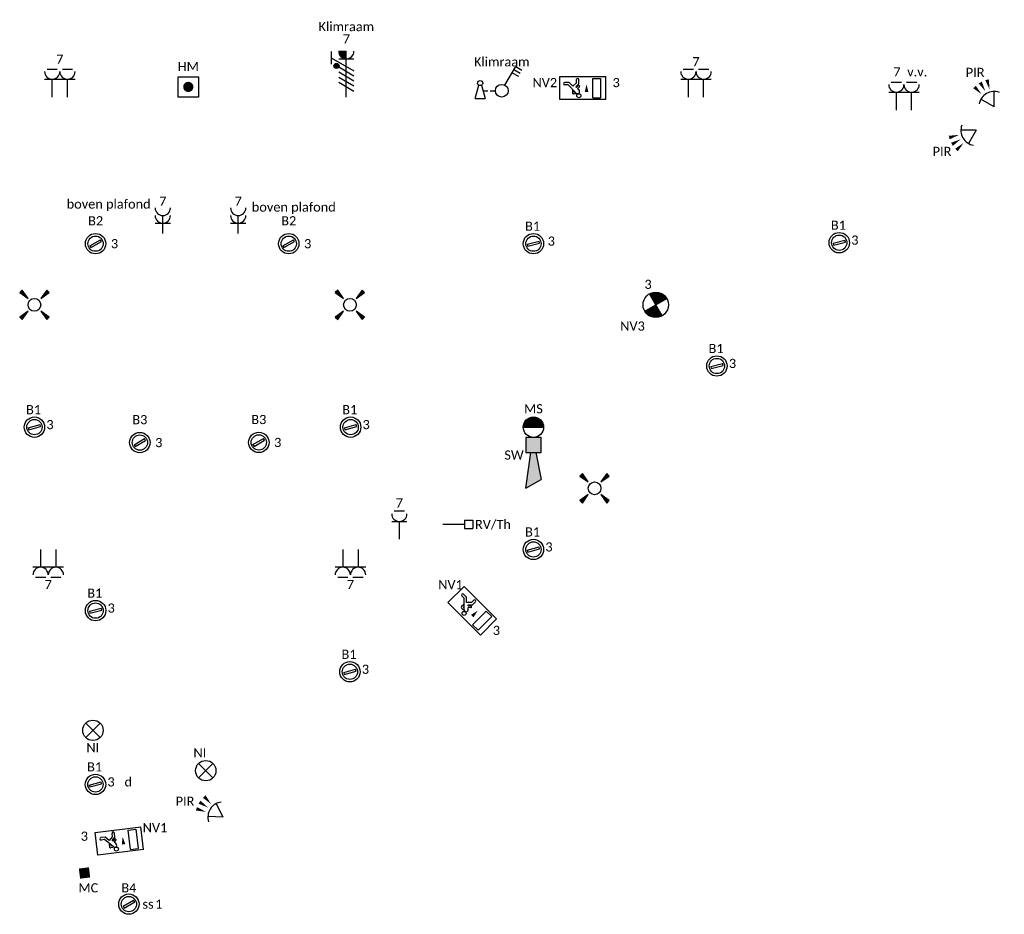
# Model space of a CAD drawing. Header units: millimetres. Extents: x -197899 to 120983, y -4228 to 45370.
# Tile 184 of 200: x 44903 to 54561, y -1204 to 7573. Entities that reach past the tile are written whole.
import ezdxf
from ezdxf.enums import TextEntityAlignment as Align

# ---------------------------------------------------------------- set-up
doc = ezdxf.new("R2010")
doc.units = ezdxf.units.MM
for name, color, linetype in [('EL6222--', 3, 'Continuous'), ('EL6311--', 3, 'Continuous'), ('EL6350--', 3, 'Continuous'), ('EL6511--', 3, 'Continuous'), ('EL6521--', 3, 'Continuous'), ('EL6811--', 3, 'Continuous')]:
    doc.layers.add(name, color=color, linetype=linetype)
doc.styles.add('STABICAD-018', font='calibri.ttf', dxfattribs={"height": 180})

# ---------------------------------------------------------------- blocks, each defined once
blk = doc.blocks.new('E00411')
for p, q in [((-2.4, 2.89), (-2.89, 2.4)), ((-2.89, 2.4), (-1.24, 1.24)), ((-1.24, 1.24), (-2.4, 2.89)), ((2.4, 2.89), (1.24, 1.24)), ((1.24, 1.24), (2.89, 2.4)), ((2.89, 2.4), (2.4, 2.89)), ((-1.24, -1.24), (-2.89, -2.4)), ((-2.4, -2.89), (-1.24, -1.24)), ((1.24, -1.24), (2.4, -2.89)), ((2.89, -2.4), (1.24, -1.24)), ((-2.89, -2.4), (-2.4, -2.89)), ((2.4, -2.89), (2.89, -2.4))]:
    blk.add_line(p, q)
at = {"color": 0, "linetype": 'Continuous'}
blk.add_circle((0, 0), 1.25, dxfattribs=at)
for points in [[(-2.89, 2.4), (-2.4, 2.89), (-1.24, 1.24)], [(2.4, 2.89), (2.89, 2.4), (1.24, 1.24)], [(-2.4, -2.89), (-2.89, -2.4), (-1.24, -1.24)], [(2.89, -2.4), (2.4, -2.89), (1.24, -1.24)]]:
    blk.add_solid(points, dxfattribs=at)
at = {"color": 0, "linetype": 'Continuous', "style": 'STABICAD-018'}
for tag, p in [('SWITCHCODE', (0, 4.64)), ('ARTICLECODE', (0, 0))]:
    blk.add_attdef(tag, text='', height=1.8, dxfattribs=at).set_placement(p, align=Align.MIDDLE)
blk = doc.blocks.new('111304A')
at = {"color": 0, "linetype": 'Continuous'}
for p, q in [((0, 1), (0, 4.5)), ((-1.5, 3), (1.5, 3))]:
    blk.add_line(p, q, dxfattribs=at)
for centre in [(0, 6), (0, 4.5)]:
    blk.add_arc(centre, 1.5, 180, 0, dxfattribs=at)
at = {"color": 0, "linetype": 'Continuous', "style": 'STABICAD-018'}
for tag, p in [('PANEL', (0, 11.5)), ('CIRCUIT', (0, 8.5)), ('SUBCIRCUIT', (4.5, 8.5)), ('ARTICLECODE', (0, 0))]:
    blk.add_attdef(tag, text='', height=1.8, dxfattribs=at).set_placement(p, align=Align.MIDDLE)
at = {"color": 0, "linetype": 'Continuous', "style": 'STABICAD-018', "flags": 1}
blk.add_attdef('POWERCODE', text='', height=1.8, dxfattribs=at).set_placement((13, 8.5), align=Align.MIDDLE)
blk = doc.blocks.new('111304CP')
at = {"color": 0, "linetype": 'Continuous'}
blk.add_line((1, 6.5), (-1, 6.5), dxfattribs=at)
blk = doc.blocks.new('*U389')
at = {"color": 0, "linetype": 'Continuous'}
for p, q in [((-1.5, 4.5), (1.5, 4.5)), ((0, 1), (0, 4.5))]:
    blk.add_line(p, q, dxfattribs=at)
blk.add_arc((0, 6), 1.5, 180, 0, dxfattribs=at)
at = {"color": 0, "linetype": 'ByBlock'}
blk.add_blockref('111304CP', (0, 0), dxfattribs=at)
at = {"color": 0, "linetype": 'Continuous', "style": 'STABICAD-018'}
for tag, p in [('PANEL', (0, 11.5)), ('CIRCUIT', (0, 8.5)), ('SUBCIRCUIT', (4.5, 8.5)), ('ARTICLECODE', (0, 0))]:
    blk.add_attdef(tag, text='', height=1.8, dxfattribs=at).set_placement(p, align=Align.MIDDLE)
at = {"color": 0, "linetype": 'Continuous', "style": 'STABICAD-018', "flags": 1}
blk.add_attdef('POWERCODE', text='', height=1.8, dxfattribs=at).set_placement((13, 8.5), align=Align.MIDDLE)
blk = doc.blocks.new('E00125CP')
at = {"color": 0, "linetype": 'Continuous'}
for p, q in [((-2.5, 6.5), (-0.5, 6.5)), ((0.5, 6.5), (2.5, 6.5))]:
    blk.add_line(p, q, dxfattribs=at)
blk = doc.blocks.new('*U376')
at = {"color": 0, "linetype": 'Continuous'}
for p, q in [((-3, 4.5), (3, 4.5)), ((-1.5, 1), (-1.5, 4.5)), ((1.5, 1), (1.5, 4.5))]:
    blk.add_line(p, q, dxfattribs=at)
for centre in [(-1.5, 6), (1.5, 6)]:
    blk.add_arc(centre, 1.5, 180, 0, dxfattribs=at)
at = {"color": 0, "linetype": 'ByBlock'}
blk.add_blockref('E00125CP', (0, 0), dxfattribs=at)
at = {"color": 0, "linetype": 'Continuous', "style": 'STABICAD-018'}
for tag, p in [('PANEL', (0, 11.5)), ('CIRCUIT', (0, 8.5)), ('SUBCIRCUIT', (4.5, 8.5)), ('ARTICLECODE', (0, 0))]:
    blk.add_attdef(tag, text='', height=1.8, dxfattribs=at).set_placement(p, align=Align.MIDDLE)
at = {"color": 0, "linetype": 'Continuous', "style": 'STABICAD-018', "flags": 1}
blk.add_attdef('POWERCODE', text='', height=1.8, dxfattribs=at).set_placement((13, 8.5), align=Align.MIDDLE)
blk = doc.blocks.new('*U375')
at = {"color": 0, "linetype": 'Continuous'}
for p, q in [((-3, 4.5), (3, 4.5)), ((-1.5, 1), (-1.5, 4.5)), ((1.5, 1), (1.5, 4.5))]:
    blk.add_line(p, q, dxfattribs=at)
for centre in [(-1.5, 6), (1.5, 6)]:
    blk.add_arc(centre, 1.5, 180, 0, dxfattribs=at)
at = {"color": 0, "linetype": 'ByBlock'}
blk.add_blockref('E00125CP', (0, 0), dxfattribs=at)
at = {"color": 0, "linetype": 'Continuous', "style": 'STABICAD-018'}
for tag, p in [('PANEL', (0, 11.5)), ('CIRCUIT', (0, 8.5)), ('SUBCIRCUIT', (4.5, 8.5)), ('ARTICLECODE', (0, 0))]:
    blk.add_attdef(tag, text='', height=1.8, dxfattribs=at).set_placement(p, align=Align.MIDDLE)
at = {"color": 0, "linetype": 'Continuous', "style": 'STABICAD-018', "flags": 1}
blk.add_attdef('POWERCODE', text='', height=1.8, dxfattribs=at).set_placement((13, 8.5), align=Align.MIDDLE)
blk = doc.blocks.new('*U374')
at = {"color": 0, "linetype": 'Continuous'}
for p, q in [((-3, 4.5), (3, 4.5)), ((-1.5, 1), (-1.5, 4.5)), ((1.5, 1), (1.5, 4.5))]:
    blk.add_line(p, q, dxfattribs=at)
for centre in [(-1.5, 6), (1.5, 6)]:
    blk.add_arc(centre, 1.5, 180, 0, dxfattribs=at)
at = {"color": 0, "linetype": 'ByBlock'}
blk.add_blockref('E00125CP', (0, 0), dxfattribs=at)
at = {"color": 0, "linetype": 'Continuous', "style": 'STABICAD-018'}
for tag, p in [('PANEL', (0, 11.5)), ('CIRCUIT', (0, 8.5)), ('SUBCIRCUIT', (4.5, 8.5)), ('ARTICLECODE', (0, 0))]:
    blk.add_attdef(tag, text='', height=1.8, dxfattribs=at).set_placement(p, align=Align.MIDDLE)
at = {"color": 0, "linetype": 'Continuous', "style": 'STABICAD-018', "flags": 1}
blk.add_attdef('POWERCODE', text='', height=1.8, dxfattribs=at).set_placement((13, 8.5), align=Align.MIDDLE)
blk = doc.blocks.new('*U395')
at = {"color": 0, "linetype": 'Continuous'}
for p, q in [((-3, 4.5), (3, 4.5)), ((-1.5, 1), (-1.5, 4.5)), ((1.5, 1), (1.5, 4.5))]:
    blk.add_line(p, q, dxfattribs=at)
for centre in [(-1.5, 6), (1.5, 6)]:
    blk.add_arc(centre, 1.5, 180, 0, dxfattribs=at)
at = {"color": 0, "linetype": 'ByBlock'}
blk.add_blockref('E00125CP', (0, 0), dxfattribs=at)
at = {"color": 0, "linetype": 'Continuous', "style": 'STABICAD-018'}
for tag, p in [('PANEL', (0, 11.5)), ('CIRCUIT', (0, 8.5)), ('SUBCIRCUIT', (4.5, 8.5)), ('ARTICLECODE', (0, 0))]:
    blk.add_attdef(tag, text='', height=1.8, dxfattribs=at).set_placement(p, align=Align.MIDDLE)
at = {"color": 0, "linetype": 'Continuous', "style": 'STABICAD-018', "flags": 1}
blk.add_attdef('POWERCODE', text='', height=1.8, dxfattribs=at).set_placement((13, 8.5), align=Align.MIDDLE)
blk = doc.blocks.new('*U394')
at = {"color": 0, "linetype": 'Continuous'}
for p, q in [((-3, 4.5), (3, 4.5)), ((-1.5, 1), (-1.5, 4.5)), ((1.5, 1), (1.5, 4.5))]:
    blk.add_line(p, q, dxfattribs=at)
for centre in [(-1.5, 6), (1.5, 6)]:
    blk.add_arc(centre, 1.5, 180, 0, dxfattribs=at)
at = {"color": 0, "linetype": 'ByBlock'}
blk.add_blockref('E00125CP', (0, 0), dxfattribs=at)
at = {"color": 0, "linetype": 'Continuous', "style": 'STABICAD-018'}
for tag, p in [('PANEL', (0, 11.5)), ('CIRCUIT', (0, 8.5)), ('SUBCIRCUIT', (4.5, 8.5)), ('ARTICLECODE', (0, 0))]:
    blk.add_attdef(tag, text='', height=1.8, dxfattribs=at).set_placement(p, align=Align.MIDDLE)
at = {"color": 0, "linetype": 'Continuous', "style": 'STABICAD-018', "flags": 1}
blk.add_attdef('POWERCODE', text='', height=1.8, dxfattribs=at).set_placement((13, 8.5), align=Align.MIDDLE)
blk = doc.blocks.new('1115C2J')
at = {"color": 0, "linetype": 'Continuous'}
for p, q in [((-4.5, 5.5), (4.5, 5.5)), ((-4.5, 1), (-4.5, 5.5)), ((-2.68, 4.35), (-3.52, 4.35)), ((-2.88, 3.87), (-3.52, 3.87)), ((-1.27, 2.26), (-2.88, 3.87)), ((-1.94, 3.61), (-2.68, 4.35)), ((-1.24, 4.31), (-1.94, 3.61)), ((-1.37, 3.5), (-0.76, 4.11)), ((-1.24, 4.31), (-1.24, 4.91)), ((-0.76, 4.11), (-0.76, 4.91)), ((2, 5.15), (3.5, 5.15)), ((2, 1.35), (2, 5.15)), ((3.5, 5.15), (3.5, 1.35)), ((4.5, 1), (4.5, 5.5)), ((-1.94, 2.93), (-2.04, 2.83)), ((-2.04, 2.83), (-2.04, 2.34)), ((-0.99, 2.14), (-1.84, 2.14)), ((-1.71, 2.7), (-1.72, 2.7)), ((-1.72, 2.7), (-1.72, 2.46)), ((-1.47, 2.46), (-1.72, 2.46)), ((-1.23, 3.35), (-1.37, 3.5)), ((-0.87, 3.71), (-1.23, 3.35)), ((-0.65, 3.49), (-1.01, 3.13)), ((-0.71, 2.83), (-1.01, 3.13)), ((4.5, 1), (-4.5, 1)), ((2, 1.35), (3.5, 1.35))]:
    blk.add_line(p, q, dxfattribs=at)
blk.add_lwpolyline([(0.75, 4, 0, 0.7, 0), (0.75, 2.5, 0.7, 0.7, 0)], format="xyseb", dxfattribs=at)
blk.add_circle((-0.76, 1.75), 0.4, dxfattribs=at)
for centre, radius, start, end in [((-3.52, 4.11), 0.24, 90, 270), ((-1, 4.91), 0.24, 0, 180), ((-1.84, 2.34), 0.2, 180, 270), ((-0.99, 2.54), 0.4, 225, 45), ((-0.76, 3.6), 0.16, 315, 135)]:
    blk.add_arc(centre, radius, start, end, dxfattribs=at)
at = {"color": 0, "linetype": 'Continuous', "style": 'STABICAD-018'}
for tag, p in [('PANEL', (0, 15.17)), ('CIRCUIT', (0, 12.17)), ('SUBCIRCUIT', (4.5, 12.17)), ('LIGHTFIXTURECODE', (0, 8))]:
    blk.add_attdef(tag, text='', height=1.8, dxfattribs=at).set_placement(p, align=Align.MIDDLE)
blk = doc.blocks.new('*U512')
at = {"linetype": 'Continuous'}
for p, q in [((-57, -21.3), (47, 38.7)), ((-47, -38.7), (57, 21.3)), ((57, 21.3), (47, 38.7)), ((-57, -21.3), (-47, -38.7))]:
    blk.add_line(p, q, dxfattribs=at)
for radius in [100, 75]:
    blk.add_circle((0, 0), radius, dxfattribs=at)
at = {"color": 0, "linetype": 'Continuous', "style": 'STABICAD-018'}
for tag, p in [('LIGHTFIXTURECODE', (0, 225)), ('PANEL', (0, -225))]:
    blk.add_attdef(tag, text='', height=180, dxfattribs=at).set_placement(p, align=Align.MIDDLE)
for tag, p in [('CIRCUIT', (150, 0)), ('SWITCHCODE', (250, 0)), ('SUBCIRCUIT', (350, 0))]:
    blk.add_attdef(tag, text='', height=180, dxfattribs=at).set_placement(p, align=Align.MIDDLE_LEFT)
blk = doc.blocks.new('E00124')
at = {"color": 0, "linetype": 'Continuous'}
for p, q in [((-2, 5), (2, 5)), ((-2, 1), (-2, 5)), ((2, 5), (2, 1)), ((2, 1), (-2, 1))]:
    blk.add_line(p, q, dxfattribs=at)
at = {"color": 0, "linetype": 'Continuous', "const_width": 1}
blk.add_lwpolyline([(-0.5, 3, 1), (0.5, 3, 1)], format="xyb", close=True, dxfattribs=at)
at = {"color": 0, "linetype": 'Continuous', "style": 'STABICAD-018'}
for tag, p in [('CODING1', (-2.83, 5.24)), ('CODING2', (-2.55, 2.78)), ('ARTICLECODE', (0, 0)), ('FIREPROTECTION_PANEL', (-0.72, -2.09)), ('FIREPROTECTION_ZONE', (-1.56, -4.07)), ('FIREPROTECTION_HARDWARENUMBER', (6.03, -6.25))]:
    blk.add_attdef(tag, text='', height=1.8, dxfattribs=at).set_placement(p, align=Align.MIDDLE)
blk = doc.blocks.new('VB654NVI')
at = {"color": 0, "linetype": 'Continuous'}
for p, q in [((-1.41, 1.59), (1.41, 4.41)), ((-1.41, 4.41), (1.41, 1.59))]:
    blk.add_line(p, q, dxfattribs=at)
blk.add_circle((0, 3), 2, dxfattribs=at)
at = {"color": 0, "linetype": 'Continuous', "style": 'STABICAD-018'}
for tag, p in [('ARTICLECODE', (-2.66, 12.86)), ('FIREPROTECTION_PANEL', (0, 9.85)), ('CODING', (0, 7))]:
    blk.add_attdef(tag, text='', height=1.8, dxfattribs=at).set_placement(p, align=Align.MIDDLE)
blk = doc.blocks.new('E00021')
at = {"color": 0, "linetype": 'Continuous'}
blk.add_line((-2, 0), (2, 0), dxfattribs=at)
blk.add_lwpolyline([(1, 0, 2, 2, 1), (-1, 0, 2, 2, 1)], format="xyseb", dxfattribs=at)
blk.add_circle((0, 0), 2, dxfattribs=at)
at = {"color": 0, "linetype": 'Continuous', "style": 'STABICAD-018'}
for tag, p in [('CODING1', (-1.83, 6.44)), ('CODING2', (-1.55, 3.98)), ('ARTICLECODE', (0, 0)), ('FIREPROTECTION_PANEL', (0, -4.16)), ('FIREPROTECTION_ZONE', (-0.93, -7.76)), ('FIREPROTECTION_HARDWARENUMBER', (6.31, -10.35))]:
    blk.add_attdef(tag, text='', height=1.8, dxfattribs=at).set_placement(p, align=Align.MIDDLE)
blk = doc.blocks.new('E00058')
at = {"color": 0, "linetype": 'Continuous'}
for q in [(-1.5, 3.6), (1.5, 3.6)]:
    blk.add_line((0, 1), q, dxfattribs=at)
blk.add_arc((0, 1), 3, 40.5288, 139.4712, dxfattribs=at)
for points in [[(-1.76, 6.21), (-1.08, 6.39), (-0.91, 4.38)], [(-0.35, 6.49), (0.35, 6.49), (0, 4.5)], [(1.08, 6.39), (1.76, 6.21), (0.91, 4.38)]]:
    blk.add_solid(points, dxfattribs=at)
at = {"color": 0, "linetype": 'Continuous', "style": 'STABICAD-018'}
blk.add_attdef('SECURITY_PANEL', text='', height=1.8, dxfattribs=at).set_placement((0, 10), align=Align.CENTER)
for tag, p in [('TEXT1', (0, 9)), ('ARTICLECODE', (0, 0))]:
    blk.add_attdef(tag, text='', height=1.8, dxfattribs=at).set_placement(p, align=Align.MIDDLE)
blk = doc.blocks.new('E00046')
at = {"color": 0, "linetype": 'Continuous'}
blk.add_solid([(-1, 1), (1, 1), (-1, 3), (1, 3)], dxfattribs=at)
at = {"color": 0, "linetype": 'Continuous', "style": 'STABICAD-018'}
blk.add_attdef('SECURITY_PANEL', text='', height=1.8, dxfattribs=at).set_placement((0, 10), align=Align.CENTER)
for tag, p in [('TEXT1', (0, 5.5)), ('ARTICLECODE', (0, 0))]:
    blk.add_attdef(tag, text='', height=1.8, dxfattribs=at).set_placement(p, align=Align.MIDDLE)
blk = doc.blocks.new('E00028')
at = {"color": 0, "linetype": 'Continuous'}
for p, q in [((1.5, 11), (-1.5, 9.27)), ((1.5, 11), (0.5, 4)), ((-0.5, 4), (-1.5, 9.27)), ((-1.5, 4), (-1.5, 1)), ((1.5, 4), (-1.5, 4)), ((1.5, 1), (1.5, 4)), ((-1.5, 1), (1.5, 1))]:
    blk.add_line(p, q, dxfattribs=at)
for points in [[(-1.5, 9.27), (1.5, 11), (-0.5, 4), (0.5, 4)], [(-1.5, 4), (1.5, 4), (-1.5, 1), (1.5, 1)]]:
    blk.add_solid(points, dxfattribs=at)
at = {"color": 0, "linetype": 'Continuous', "style": 'STABICAD-018'}
for tag, p in [('CODING1', (-1.31, 4.93)), ('CODING2', (-1.04, 2.46)), ('ARTICLECODE', (0, 0)), ('FIREPROTECTION_PANEL', (0.53, -2.59)), ('FIREPROTECTION_ZONE', (-0.04, -4.38)), ('FIREPROTECTION_HARDWARENUMBER', (7.36, -6.83))]:
    blk.add_attdef(tag, text='', height=1.8, dxfattribs=at).set_placement(p, align=Align.MIDDLE)
blk = doc.blocks.new('THERM-TK-L')
at = {"color": 0, "linetype": 'Continuous'}
for p, q in [((-0.83, 5.25), (-0.83, 6.92)), ((-0.83, 6.92), (0.83, 6.92)), ((0.83, 5.25), (0.83, 6.92)), ((-0.83, 5.25), (0.83, 5.25)), ((0, 5.25), (0, 1))]:
    blk.add_line(p, q, dxfattribs=at)
at = {"color": 0, "linetype": 'Continuous', "style": 'STABICAD-018'}
for tag, p in [('TEXT1', (4, 6)), ('ARTICLECODE', (0, 0))]:
    blk.add_attdef(tag, text='', height=1.8, dxfattribs=at).set_placement(p, align=Align.MIDDLE)
blk = doc.blocks.new('E00524A')
at = {"color": 0, "linetype": 'Continuous'}
for p, q in [((-3, 9.98), (-3, 7.48)), ((-1.5, 10), (0, 10)), ((-1.5, 10), (0, 10)), ((0, 1), (0, 10)), ((-3, 8.73), (1.5, 6.13)), ((-1.5, 8.5), (1.5, 8.5)), ((1.5, 5.13), (-1.5, 6.87)), ((1.5, 4.13), (-1.5, 5.87)), ((1.5, 3.13), (-1.5, 4.87)), ((1.5, 2.13), (-1.5, 3.87))]:
    blk.add_line(p, q, dxfattribs=at)
blk.add_lwpolyline([(0, 9.25, 1.5, 1.5, -0.414214), (-0.75, 10, 1.5, 1.5, -1)], format="xyseb", dxfattribs=at)
blk.add_lwpolyline([(-1.68, 7.12, 0.5, 0.5, 1), (-2.18, 7.12, 0.5, 0.5, 1)], format="xyseb", close=True, dxfattribs=at)
blk.add_circle((-1.93, 7.12), 0.5, dxfattribs=at)
blk.add_arc((0, 10), 1.5, 180, 0, dxfattribs=at)
at = {"color": 0, "linetype": 'Continuous', "style": 'STABICAD-018'}
for tag, p in [('PANEL', (0, 15)), ('CIRCUIT', (0, 12)), ('SUBCIRCUIT', (4.5, 12)), ('ARTICLECODE', (0, 0))]:
    blk.add_attdef(tag, text='', height=1.8, dxfattribs=at).set_placement(p, align=Align.MIDDLE)
at = {"color": 0, "linetype": 'Continuous', "style": 'STABICAD-018', "flags": 1}
blk.add_attdef('POWERCODE', text='', height=1.8, dxfattribs=at).set_placement((13, 12), align=Align.MIDDLE)
blk = doc.blocks.new('1114A6')
at = {"color": 0, "linetype": 'Continuous'}
for p, q in [((-5.25, 0.75), (-4.51, 3.33)), ((-3.99, 3.33), (-3.25, 0.75)), ((-3.68, 2.25), (-2.75, 2.25)), ((-2.25, 2.25), (-1.25, 2.25)), ((-5.25, 0.75), (-3.25, 0.75))]:
    blk.add_line(p, q, dxfattribs=at)
blk.add_circle((-4.25, 3.75), 0.5, dxfattribs=at)
blk = doc.blocks.new('*U432')
at = {"color": 0, "linetype": 'Continuous'}
for p, q in [((0.62, 3.33), (2.74, 7)), ((2.39, 6.39), (3.6, 5.69)), ((2.74, 7), (3.95, 6.3)), ((2.04, 5.79), (3.25, 5.09))]:
    blk.add_line(p, q, dxfattribs=at)
blk.add_circle((0, 2.25), 1.25, dxfattribs=at)
at = {"color": 0, "linetype": 'ByBlock'}
blk.add_blockref('1114A6', (0, 0), dxfattribs=at)
at = {"color": 0, "linetype": 'Continuous', "style": 'STABICAD-018'}
for tag, p in [('SWITCHCODE', (3.36, 9)), ('ARTICLECODE', (0, 0))]:
    blk.add_attdef(tag, text='', height=1.8, dxfattribs=at).set_placement(p, align=Align.MIDDLE)
blk = doc.blocks.new('E00018EL')
at = {"color": 0, "linetype": 'Continuous'}
for p, q in [((-1.77, 1.73), (1.77, 5.27)), ((1.77, 1.73), (-1.77, 5.27))]:
    blk.add_line(p, q, dxfattribs=at)
at = {"color": 0, "linetype": 'Continuous', "const_width": 2.5}
for points in [[(-0.88, 4.38, -0.198912), (0, 4.75, -0.198912), (0.88, 4.38, -1)], [(-0.88, 2.62, 0.198912), (0, 2.25, 0.198912), (0.88, 2.62, 1)]]:
    blk.add_lwpolyline(points, format="xyb", dxfattribs=at)
blk = doc.blocks.new('*U500')
at = {"color": 0, "linetype": 'Continuous'}
blk.add_circle((0, 3.5), 2.5, dxfattribs=at)
blk.add_blockref('E00018EL', (0, 0), dxfattribs=at)
at = {"color": 0, "linetype": 'Continuous', "style": 'STABICAD-018'}
for tag, p in [('PANEL', (0, 11.5)), ('CIRCUIT', (0, 8.5)), ('SUBCIRCUIT', (4.5, 8.5)), ('LIGHTFIXTURECODE', (0, 3.5)), ('SWITCHCODE', (4.5, 2.5))]:
    blk.add_attdef(tag, text='', height=1.8, dxfattribs=at).set_placement(p, align=Align.MIDDLE)

msp = doc.modelspace()

# ---------------------------------------------------------------- block references
at = {"layer": 'EL6222--', "linetype": 'Continuous'}
ref = msp.add_blockref('E00524A', (48107, 6763.4), dxfattribs=dict(at, xscale=50, yscale=50))
ref.add_attrib('ARTICLECODE', 'Klimraam', dxfattribs={"layer": '0', "color": 7, "linetype": 'ByBlock', "height": 90, "style": 'STABICAD-018'}).set_placement((48107.2, 7508.5), align=Align.MIDDLE)
ref.add_attrib('CIRCUIT', '7', dxfattribs={"layer": '0', "color": 7, "linetype": 'ByBlock', "height": 90, "style": 'STABICAD-018'}).set_placement((48107.8, 7384.8), align=Align.MIDDLE)
ref = msp.add_blockref('*U394', (45297, 6763.4), dxfattribs=dict(at, xscale=50, yscale=50))
ref.add_attrib('CIRCUIT', '7', dxfattribs={"layer": '0', "color": 7, "linetype": 'ByBlock', "height": 90, "style": 'STABICAD-018'}).set_placement((45297, 7185.9), align=Align.MIDDLE)
ref = msp.add_blockref('*U395', (51537, 6763.4), dxfattribs=dict(at, xscale=50, yscale=50))
ref.add_attrib('CIRCUIT', '7', dxfattribs={"layer": '0', "color": 7, "linetype": 'ByBlock', "height": 90, "style": 'STABICAD-018'}).set_placement((51537, 7160.9), align=Align.MIDDLE)
ref = msp.add_blockref('*U374', (53577, 6635.9), dxfattribs=dict(at, xscale=50, yscale=50))
ref.add_attrib('ARTICLECODE', 'v.v.', dxfattribs={"layer": '0', "color": 7, "linetype": 'ByBlock', "height": 90, "style": 'STABICAD-018'}).set_placement((53707, 7060.9), align=Align.MIDDLE)
ref.add_attrib('CIRCUIT', '7', dxfattribs={"layer": '0', "color": 7, "linetype": 'ByBlock', "height": 90, "style": 'STABICAD-018'}).set_placement((53507, 7060.9), align=Align.MIDDLE)
ref = msp.add_blockref('111304A', (46307, 5425.9), dxfattribs=dict(at, xscale=50, yscale=50))
ref.add_attrib('ARTICLECODE', 'boven plafond', dxfattribs={"layer": '0', "color": 7, "linetype": 'ByBlock', "height": 90, "style": 'STABICAD-018'}).set_placement((45775.8, 5756.6), align=Align.MIDDLE)
ref.add_attrib('CIRCUIT', '7', dxfattribs={"layer": '0', "color": 7, "linetype": 'ByBlock', "height": 90, "style": 'STABICAD-018'}).set_placement((46307, 5792.9), align=Align.MIDDLE)
ref = msp.add_blockref('111304A', (47047, 5425.9), dxfattribs=dict(at, xscale=50, yscale=50))
ref.add_attrib('ARTICLECODE', 'boven plafond', dxfattribs={"layer": '0', "color": 7, "linetype": 'ByBlock', "height": 90, "style": 'STABICAD-018'}).set_placement((47591.6, 5726.9), align=Align.MIDDLE)
ref.add_attrib('CIRCUIT', '7', dxfattribs={"layer": '0', "color": 7, "linetype": 'ByBlock', "height": 90, "style": 'STABICAD-018'}).set_placement((47047, 5792.9), align=Align.MIDDLE)
ref = msp.add_blockref('*U389', (48627, 2425.4), dxfattribs=dict(at, xscale=50, yscale=50))
ref.add_attrib('CIRCUIT', '7', dxfattribs={"layer": '0', "color": 7, "linetype": 'ByBlock', "height": 90, "style": 'STABICAD-018'}).set_placement((48627, 2831.4), align=Align.MIDDLE)
ref = msp.add_blockref('*U376', (45183.2, 2425.4), dxfattribs=dict(at, xscale=50, yscale=50, rotation=180))
ref.add_attrib('CIRCUIT', '7', dxfattribs={"layer": '0', "color": 7, "linetype": 'ByBlock', "height": 90, "style": 'STABICAD-018'}).set_placement((45183.2, 2031.4), align=Align.MIDDLE)
ref = msp.add_blockref('*U375', (48147.2, 2425.4), dxfattribs=dict(at, xscale=50, yscale=50, rotation=180))
ref.add_attrib('CIRCUIT', '7', dxfattribs={"layer": '0', "color": 7, "linetype": 'ByBlock', "height": 90, "style": 'STABICAD-018'}).set_placement((48147.2, 2031.4), align=Align.MIDDLE)
at = {"layer": 'EL6311--', "linetype": 'Continuous'}
ref = msp.add_blockref('*U432', (49632, 6763.4), dxfattribs=dict(at, xscale=50, yscale=50))
ref.add_attrib('ARTICLECODE', 'Klimraam', dxfattribs={"layer": '0', "color": 7, "linetype": 'ByBlock', "height": 90, "style": 'STABICAD-018'}).set_placement((49632, 7163), align=Align.MIDDLE)
at = {"layer": 'EL6311--', "color": 170, "linetype": 'Continuous'}
ref = msp.add_blockref('*U512', (45647.7, 5375.4), dxfattribs=at)
ref.add_attrib('CIRCUIT', '3', dxfattribs={"layer": '0', "color": 7, "linetype": 'ByBlock', "height": 90, "style": 'STABICAD-018'}).set_placement((45797.7, 5375.4), align=Align.MIDDLE_LEFT)
ref.add_attrib('LIGHTFIXTURECODE', 'B2', dxfattribs={"layer": '0', "color": 7, "linetype": 'ByBlock', "height": 90, "style": 'STABICAD-018'}).set_placement((45647.7, 5600.4), align=Align.MIDDLE)
ref = msp.add_blockref('*U512', (47542.2, 5375.4), dxfattribs=at)
ref.add_attrib('CIRCUIT', '3', dxfattribs={"layer": '0', "color": 7, "linetype": 'ByBlock', "height": 90, "style": 'STABICAD-018'}).set_placement((47692.2, 5375.4), align=Align.MIDDLE_LEFT)
ref.add_attrib('LIGHTFIXTURECODE', 'B2', dxfattribs={"layer": '0', "color": 7, "linetype": 'ByBlock', "height": 90, "style": 'STABICAD-018'}).set_placement((47542.2, 5600.4), align=Align.MIDDLE)
at = {"layer": 'EL6311--', "linetype": 'Continuous'}
ref = msp.add_blockref('*U512', (49942.2, 5375.4), dxfattribs=dict(at, rotation=345.0000000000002))
ref.add_attrib('CIRCUIT', '3', dxfattribs={"layer": '0', "color": 7, "linetype": 'ByBlock', "height": 90, "style": 'STABICAD-018'}).set_placement((50082, 5400.5), align=Align.MIDDLE_LEFT)
ref.add_attrib('LIGHTFIXTURECODE', 'B1', dxfattribs={"layer": '0', "color": 7, "linetype": 'ByBlock', "height": 90, "style": 'STABICAD-018'}).set_placement((49933.6, 5547.4), align=Align.MIDDLE)
ref = msp.add_blockref('*U512', (52942.2, 5385.1), dxfattribs=dict(at, rotation=345.0000000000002))
ref.add_attrib('CIRCUIT', '3', dxfattribs={"layer": '0', "color": 7, "linetype": 'ByBlock', "height": 90, "style": 'STABICAD-018'}).set_placement((53059.1, 5410.2), align=Align.MIDDLE_LEFT)
ref.add_attrib('LIGHTFIXTURECODE', 'B1', dxfattribs={"layer": '0', "color": 7, "linetype": 'ByBlock', "height": 90, "style": 'STABICAD-018'}).set_placement((52933.6, 5557.1), align=Align.MIDDLE)
at = {"layer": 'EL6311--', "linetype": 'Continuous', "xscale": 50, "yscale": 50}
for p in [(45047.8, 4775.4), (48142.2, 4775.4), (50542.2, 2975.4)]:
    msp.add_blockref('E00411', p, dxfattribs=at)
at = {"layer": 'EL6311--', "linetype": 'Continuous'}
ref = msp.add_blockref('*U512', (51742.2, 4175.4), dxfattribs=dict(at, rotation=345.0000000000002))
ref.add_attrib('CIRCUIT', '3', dxfattribs={"layer": '0', "color": 7, "linetype": 'ByBlock', "height": 90, "style": 'STABICAD-018'}).set_placement((51859.1, 4200.5), align=Align.MIDDLE_LEFT)
ref.add_attrib('LIGHTFIXTURECODE', 'B1', dxfattribs={"layer": '0', "color": 7, "linetype": 'ByBlock', "height": 90, "style": 'STABICAD-018'}).set_placement((51733.6, 4347.4), align=Align.MIDDLE)
ref = msp.add_blockref('*U512', (45047.8, 3575.4), dxfattribs=dict(at, rotation=345.0000000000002))
ref.add_attrib('CIRCUIT', '3', dxfattribs={"layer": '0', "color": 7, "linetype": 'ByBlock', "height": 90, "style": 'STABICAD-018'}).set_placement((45164.7, 3600.5), align=Align.MIDDLE_LEFT)
ref.add_attrib('LIGHTFIXTURECODE', 'B1', dxfattribs={"layer": '0', "color": 7, "linetype": 'ByBlock', "height": 90, "style": 'STABICAD-018'}).set_placement((45039.2, 3747.4), align=Align.MIDDLE)
ref = msp.add_blockref('*U512', (48149.2, 3575.4), dxfattribs=dict(at, rotation=345.0000000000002))
ref.add_attrib('CIRCUIT', '3', dxfattribs={"layer": '0', "color": 7, "linetype": 'ByBlock', "height": 90, "style": 'STABICAD-018'}).set_placement((48266.1, 3600.5), align=Align.MIDDLE_LEFT)
ref.add_attrib('LIGHTFIXTURECODE', 'B1', dxfattribs={"layer": '0', "color": 7, "linetype": 'ByBlock', "height": 90, "style": 'STABICAD-018'}).set_placement((48140.6, 3747.4), align=Align.MIDDLE)
at = {"layer": 'EL6311--', "color": 210, "linetype": 'Continuous'}
ref = msp.add_blockref('*U512', (46081.7, 3424.1), dxfattribs=at)
ref.add_attrib('CIRCUIT', '3', dxfattribs={"layer": '0', "color": 7, "linetype": 'ByBlock', "height": 90, "style": 'STABICAD-018'}).set_placement((46231.7, 3424.1), align=Align.MIDDLE_LEFT)
ref.add_attrib('LIGHTFIXTURECODE', 'B3', dxfattribs={"layer": '0', "color": 7, "linetype": 'ByBlock', "height": 90, "style": 'STABICAD-018'}).set_placement((46081.7, 3649.1), align=Align.MIDDLE)
ref = msp.add_blockref('*U512', (47248.6, 3425.4), dxfattribs=at)
ref.add_attrib('CIRCUIT', '3', dxfattribs={"layer": '0', "color": 7, "linetype": 'ByBlock', "height": 90, "style": 'STABICAD-018'}).set_placement((47398.6, 3425.4), align=Align.MIDDLE_LEFT)
ref.add_attrib('LIGHTFIXTURECODE', 'B3', dxfattribs={"layer": '0', "color": 7, "linetype": 'ByBlock', "height": 90, "style": 'STABICAD-018'}).set_placement((47248.6, 3650.4), align=Align.MIDDLE)
at = {"layer": 'EL6311--', "linetype": 'Continuous'}
ref = msp.add_blockref('*U512', (49942.2, 2375.4), dxfattribs=dict(at, rotation=345.0000000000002))
ref.add_attrib('CIRCUIT', '3', dxfattribs={"layer": '0', "color": 7, "linetype": 'ByBlock', "height": 90, "style": 'STABICAD-018'}).set_placement((50059.1, 2400.5), align=Align.MIDDLE_LEFT)
ref.add_attrib('LIGHTFIXTURECODE', 'B1', dxfattribs={"layer": '0', "color": 7, "linetype": 'ByBlock', "height": 90, "style": 'STABICAD-018'}).set_placement((49933.6, 2547.4), align=Align.MIDDLE)
ref = msp.add_blockref('*U512', (45647.8, 1775.4), dxfattribs=dict(at, rotation=345.0000000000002))
ref.add_attrib('CIRCUIT', '3', dxfattribs={"layer": '0', "color": 7, "linetype": 'ByBlock', "height": 90, "style": 'STABICAD-018'}).set_placement((45764.8, 1800.5), align=Align.MIDDLE_LEFT)
ref.add_attrib('LIGHTFIXTURECODE', 'B1', dxfattribs={"layer": '0', "color": 7, "linetype": 'ByBlock', "height": 90, "style": 'STABICAD-018'}).set_placement((45639.3, 1947.4), align=Align.MIDDLE)
ref = msp.add_blockref('*U512', (48142.2, 1175.4), dxfattribs=dict(at, rotation=345.0000000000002))
ref.add_attrib('CIRCUIT', '3', dxfattribs={"layer": '0', "color": 7, "linetype": 'ByBlock', "height": 90, "style": 'STABICAD-018'}).set_placement((48259.1, 1200.5), align=Align.MIDDLE_LEFT)
ref.add_attrib('LIGHTFIXTURECODE', 'B1', dxfattribs={"layer": '0', "color": 7, "linetype": 'ByBlock', "height": 90, "style": 'STABICAD-018'}).set_placement((48133.6, 1347.4), align=Align.MIDDLE)
ref = msp.add_blockref('*U512', (45646.5, 70.4), dxfattribs=dict(at, rotation=345.0000000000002))
ref.add_attrib('CIRCUIT', '3', dxfattribs={"layer": '0', "color": 7, "linetype": 'ByBlock', "height": 90, "style": 'STABICAD-018'}).set_placement((45763.4, 95.4), align=Align.MIDDLE_LEFT)
ref.add_attrib('LIGHTFIXTURECODE', 'B1', dxfattribs={"layer": '0', "color": 7, "linetype": 'ByBlock', "height": 90, "style": 'STABICAD-018'}).set_placement((45637.9, 242.4), align=Align.MIDDLE)
ref.add_attrib('SUBCIRCUIT', 'd', dxfattribs={"layer": '0', "color": 7, "linetype": 'ByBlock', "height": 90, "style": 'STABICAD-018'}).set_placement((45931.4, 95.4), align=Align.MIDDLE_LEFT)
at = {"layer": 'EL6311--', "color": 50, "linetype": 'Continuous'}
ref = msp.add_blockref('*U512', (45974.1, -1104), dxfattribs=at)
ref.add_attrib('CIRCUIT', '1', dxfattribs={"layer": '0', "color": 7, "linetype": 'ByBlock', "height": 90, "style": 'STABICAD-018'}).set_placement((46232, -1104), align=Align.MIDDLE_LEFT)
ref.add_attrib('LIGHTFIXTURECODE', 'B4', dxfattribs={"layer": '0', "color": 7, "linetype": 'ByBlock', "height": 90, "style": 'STABICAD-018'}).set_placement((45974.1, -944.3), align=Align.MIDDLE)
ref.add_attrib('SUBCIRCUIT', 'ss', dxfattribs={"layer": '0', "color": 7, "linetype": 'ByBlock', "height": 90, "style": 'STABICAD-018'}).set_placement((46107, -1104), align=Align.MIDDLE_LEFT)
at = {"layer": 'EL6350--', "linetype": 'Continuous'}
ref = msp.add_blockref('1115C2J', (50425.9, 6739.4), dxfattribs=dict(at, xscale=50, yscale=50))
ref.add_attrib('CIRCUIT', '3', dxfattribs={"layer": '0', "color": 7, "linetype": 'ByBlock', "height": 90, "style": 'STABICAD-018'}).set_placement((50753.8, 6955.7), align=Align.MIDDLE)
ref.add_attrib('LIGHTFIXTURECODE', 'NV2', dxfattribs={"layer": '0', "color": 7, "linetype": 'ByBlock', "height": 90, "style": 'STABICAD-018'}).set_placement((50053.9, 6956.2), align=Align.MIDDLE)
ref = msp.add_blockref('*U500', (51096.9, 4606.4), dxfattribs=dict(at, xscale=49.99999999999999, yscale=49.99999999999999, zscale=49.99999999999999, rotation=345))
ref.add_attrib('CIRCUIT', '3', dxfattribs={"layer": '0', "color": 1, "linetype": 'Continuous', "height": 90, "style": 'STABICAD-018'}).set_placement((51066.7, 4976.8), align=Align.MIDDLE)
ref.add_attrib('LIGHTFIXTURECODE', 'NV3', dxfattribs={"layer": '0', "color": 1, "linetype": 'Continuous', "height": 90, "style": 'STABICAD-018'}).set_placement((50914, 4567), align=Align.MIDDLE)
ref = msp.add_blockref('1115C2J', (49227.3, 1659.6), dxfattribs=dict(at, xscale=50, yscale=50, rotation=314.9999999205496))
ref.add_attrib('CIRCUIT', '3', dxfattribs={"layer": '0', "color": 7, "linetype": 'ByBlock', "height": 90, "style": 'STABICAD-018'}).set_placement((49578.7, 1581.5), align=Align.MIDDLE)
ref.add_attrib('LIGHTFIXTURECODE', 'NV1', dxfattribs={"layer": '0', "color": 7, "linetype": 'ByBlock', "height": 90, "style": 'STABICAD-018'}).set_placement((49128.9, 2030.8), align=Align.MIDDLE)
ref = msp.add_blockref('1115C2J', (45899.7, -646.1), dxfattribs=dict(at, xscale=49.99999999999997, yscale=49.99999999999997, rotation=6.856679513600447))
ref.add_attrib('CIRCUIT', '3', dxfattribs={"layer": '0', "color": 7, "linetype": 'ByBlock', "height": 90, "style": 'STABICAD-018'}).set_placement((45537.4, -437.4), align=Align.MIDDLE)
ref.add_attrib('LIGHTFIXTURECODE', 'NV1', dxfattribs={"layer": '0', "color": 7, "linetype": 'ByBlock', "height": 90, "style": 'STABICAD-018'}).set_placement((46230.4, -354.1), align=Align.MIDDLE)
at = {"layer": 'EL6511--', "linetype": 'Continuous'}
ref = msp.add_blockref('E00124', (46556.8, 6763.4), dxfattribs=dict(at, xscale=50, yscale=50))
ref.add_attrib('ARTICLECODE', 'HM', dxfattribs={"layer": '0', "color": 7, "linetype": 'Continuous', "height": 90, "style": 'STABICAD-018'}).set_placement((46556.8, 7113.4), align=Align.MIDDLE)
ref = msp.add_blockref('E00021', (49942.2, 3575.4), dxfattribs=dict(at, xscale=50, yscale=50))
ref.add_attrib('ARTICLECODE', 'MS', dxfattribs={"layer": '0', "color": 7, "linetype": 'Continuous', "height": 90, "style": 'STABICAD-018'}).set_placement((49942.2, 3755.7), align=Align.MIDDLE)
ref = msp.add_blockref('E00028', (49942.2, 3525.4), dxfattribs=dict(at, xscale=50, yscale=50, rotation=180))
ref.add_attrib('ARTICLECODE', 'SW', dxfattribs={"layer": '0', "color": 7, "linetype": 'Continuous', "height": 90, "style": 'STABICAD-018'}).set_placement((49752, 3302), align=Align.MIDDLE)
ref = msp.add_blockref('VB654NVI', (45621.8, 751.1), dxfattribs=dict(at, xscale=50, yscale=50, rotation=180))
ref.add_attrib('ARTICLECODE', 'NI', dxfattribs={"layer": '0', "color": 7, "linetype": 'Continuous', "height": 90, "style": 'STABICAD-018'}).set_placement((45620.6, 430.7), align=Align.MIDDLE)
ref = msp.add_blockref('VB654NVI', (46878.1, 205.4), dxfattribs=dict(at, xscale=50, yscale=50, rotation=90.00000000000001))
ref.add_attrib('ARTICLECODE', 'NI', dxfattribs={"layer": '0', "color": 7, "linetype": 'Continuous', "height": 90, "style": 'STABICAD-018'}).set_placement((46670.6, 380.7), align=Align.MIDDLE)
at = {"layer": 'EL6521--', "linetype": 'Continuous'}
ref = msp.add_blockref('E00058', (54487.2, 6675.4), dxfattribs=dict(at, xscale=50, yscale=50, rotation=30.00000000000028))
ref.add_attrib('ARTICLECODE', 'PIR', dxfattribs={"layer": '0', "color": 7, "linetype": 'ByBlock', "height": 90, "style": 'STABICAD-018'}).set_placement((54274.9, 7055.7), align=Align.MIDDLE)
ref = msp.add_blockref('E00058', (54328.7, 6512.9), dxfattribs=dict(at, xscale=50.00000000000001, yscale=50.00000000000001, rotation=120.0000000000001))
ref.add_attrib('ARTICLECODE', 'PIR', dxfattribs={"layer": '0', "color": 7, "linetype": 'ByBlock', "height": 90, "style": 'STABICAD-018'}).set_placement((53949.9, 6280.7), align=Align.MIDDLE)
ref = msp.add_blockref('E00058', (46941.1, -278.3), dxfattribs=dict(at, xscale=50, yscale=50, rotation=57.52880770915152))
ref.add_attrib('ARTICLECODE', 'PIR', dxfattribs={"layer": '0', "color": 7, "linetype": 'ByBlock', "height": 90, "style": 'STABICAD-018'}).set_placement((46524.9, -94.3), align=Align.MIDDLE)
ref = msp.add_blockref('E00046', (45527, -699.3), dxfattribs=dict(at, xscale=50, yscale=50, rotation=186.8566795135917))
ref.add_attrib('ARTICLECODE', 'MC', dxfattribs={"layer": '0', "color": 7, "linetype": 'ByBlock', "height": 90, "style": 'STABICAD-018'}).set_placement((45576.5, -944.1), align=Align.MIDDLE_CENTER)
at = {"layer": 'EL6811--', "linetype": 'Continuous'}
ref = msp.add_blockref('THERM-TK-L', (49002.6, 2621.7), dxfattribs=dict(at, xscale=50.00000000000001, yscale=50.00000000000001, rotation=269.9999999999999))
ref.add_attrib('TEXT1', 'RV/Th', dxfattribs={"layer": '0', "color": 7, "linetype": 'ByBlock', "height": 90, "style": 'STABICAD-018'}).set_placement((49545.3, 2621.7), align=Align.MIDDLE)

doc.saveas('drawing.dxf')
